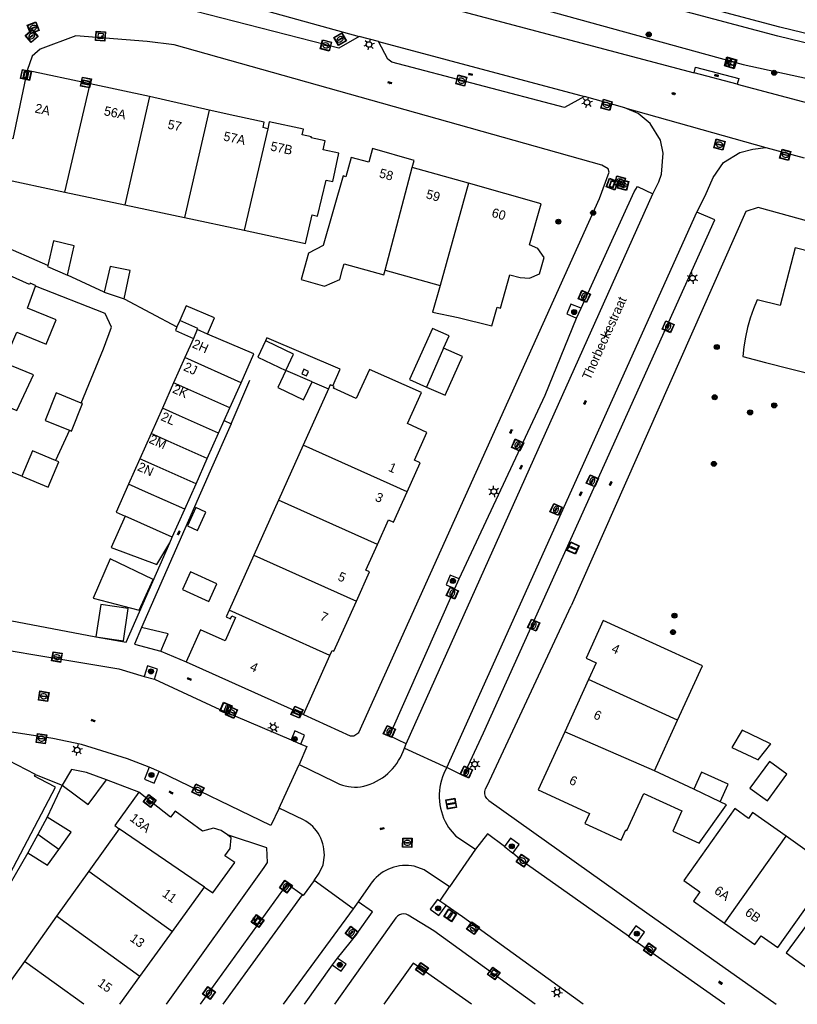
# Model space of a CAD drawing. Header units: metres. Extents: x 93870 to 95789, y 463036 to 464040.
# Tile 31 of 256: x 94327 to 94411, y 463040 to 463146. Entities that reach past the tile are written whole.
import ezdxf
from ezdxf.enums import TextEntityAlignment as Align

# ---------------------------------------------------------------- set-up
doc = ezdxf.new("R2010")
doc.units = ezdxf.units.M
doc.header["$LTSCALE"] = 25.4
for name, color, linetype in [('B_BEBOUWINGSGRENS_0', 1, 'Continuous'), ('B_LUIFEL_1', 200, 'Continuous'), ('B_TUSSENMUUR_0', 7, 'Continuous'), ('G_GRENS_ALGEMEEN_0', 7, 'Continuous'), ('Q_BOOM_0', 3, 'Continuous'), ('Q_BRANDKRAAN_0', 5, 'Continuous'), ('Q_CAI-KAST_0', 10, 'Continuous'), ('Q_DAMWAND_0', 6, 'Continuous'), ('Q_INSPECTIE_OF_RIOOLPUT_0', 253, 'Continuous'), ('Q_KOLK_0', 254, 'Continuous'), ('Q_LICHTMAST_0', 2, 'Continuous'), ('Q_OPLAADPAAL_0', 7, 'Continuous'), ('Q_STRAATNAAMBORD_0', 7, 'Continuous'), ('Q_VERKEERSBORDPAAL_0', 40, 'Continuous'), ('Q_WATERLEIDINGPUT_0', 5, 'Continuous'), ('S_GBKN_SYMBOOL_GV_GROOT_0', 7, 'Continuous'), ('S_GBKN_SYMBOOL_OV_GROOT_0', 7, 'Continuous'), ('T_CULTUURGRENS_0', 76, 'Continuous'), ('T_HAAG_0', 87, 'Continuous'), ('T_HEK_0', 57, 'Continuous'), ('T_HEK_LIJN_0', 6, 'Continuous'), ('T_MUUR_30CM_0', 10, 'Continuous'), ('V_WEGGRENS_0', 7, 'Continuous'), ('Z_GBKN_HUISNUMMER_0', 252, 'Continuous'), ('Z_STRAATNAAM_0', 252, 'Continuous')]:
    doc.layers.add(name, color=color, linetype=linetype)

# ---------------------------------------------------------------- blocks, each defined once
blk = doc.blocks.new('Q_STRAATNAAMBORD')
for points in [[(-0.5, 0.5), (0.5, 0.5), (0.5, -0.5), (-0.5, -0.5)], [(-0.37, 0.22), (0.36, 0.22), (0.36, -0.21), (-0.37, -0.21)]]:
    blk.add_lwpolyline(points, close=True)
for points in [[(-0.44, 0.46), (0.44, 0.46, -0.414214), (0.46, 0.44), (0.46, -0.44, -0.414214), (0.44, -0.46), (-0.44, -0.46, -0.414214), (-0.46, -0.44), (-0.46, 0.44), (-0.46, 0.44), (-0.46, 0.45), (-0.46, 0.45), (-0.46, 0.45), (-0.46, 0.45), (-0.46, 0.45), (-0.46, 0.45), (-0.46, 0.46), (-0.46, 0.46), (-0.46, 0.46), (-0.45, 0.46), (-0.45, 0.46), (-0.45, 0.46), (-0.45, 0.46), (-0.45, 0.46), (-0.45, 0.46), (-0.44, 0.46), (-0.44, 0.46)], [(-0.29, 0.16), (0.28, 0.16, -0.414214), (0.3, 0.14), (0.3, -0.13, -0.414214), (0.28, -0.16), (-0.29, -0.16, -0.414214), (-0.31, -0.13), (-0.31, 0.14), (-0.31, 0.14), (-0.31, 0.14), (-0.31, 0.14), (-0.31, 0.15), (-0.31, 0.15), (-0.31, 0.15), (-0.3, 0.15), (-0.3, 0.15), (-0.3, 0.15), (-0.3, 0.16), (-0.3, 0.16), (-0.3, 0.16), (-0.3, 0.16), (-0.29, 0.16), (-0.29, 0.16), (-0.29, 0.16), (-0.29, 0.16), (-0.29, 0.16)]]:
    blk.add_lwpolyline(points, format="xyb")
blk = doc.blocks.new('Q_OPLAADPAAL')
for points in [[(-0.5, 0.5), (0.5, 0.5), (0.5, -0.5), (-0.5, -0.5)], [(-0.08, 0.33), (0.07, 0.33), (0.07, -0.33), (-0.08, -0.33)]]:
    blk.add_lwpolyline(points, close=True)
blk.add_lwpolyline([(-0.44, 0.46), (0.44, 0.46, -0.414214), (0.46, 0.44), (0.46, -0.44, -0.414214), (0.44, -0.46), (-0.44, -0.46, -0.414214), (-0.46, -0.44), (-0.46, 0.44), (-0.46, 0.44), (-0.46, 0.45), (-0.46, 0.45), (-0.46, 0.45), (-0.46, 0.45), (-0.46, 0.45), (-0.46, 0.45), (-0.46, 0.46), (-0.46, 0.46), (-0.46, 0.46), (-0.45, 0.46), (-0.45, 0.46), (-0.45, 0.46), (-0.45, 0.46), (-0.45, 0.46), (-0.45, 0.46), (-0.44, 0.46), (-0.44, 0.46)], format="xyb")
blk = doc.blocks.new('Q_CAI-KAST')
for points in [[(-0.5, 0.5), (0.5, 0.5), (0.5, -0.5), (-0.5, -0.5)], [(-0.26, 0.26), (0.25, 0.26), (0.25, 0.19), (-0.26, 0.19)], [(-0.26, 0.11), (0.25, 0.11), (0.25, -0.33), (-0.26, -0.33)]]:
    blk.add_lwpolyline(points, close=True)
blk.add_lwpolyline([(-0.44, 0.46), (0.44, 0.46, -0.414214), (0.46, 0.44), (0.46, -0.44, -0.414214), (0.44, -0.46), (-0.44, -0.46, -0.414214), (-0.46, -0.44), (-0.46, 0.44), (-0.46, 0.44), (-0.46, 0.45), (-0.46, 0.45), (-0.46, 0.45), (-0.46, 0.45), (-0.46, 0.45), (-0.46, 0.45), (-0.46, 0.46), (-0.46, 0.46), (-0.46, 0.46), (-0.45, 0.46), (-0.45, 0.46), (-0.45, 0.46), (-0.45, 0.46), (-0.45, 0.46), (-0.45, 0.46), (-0.44, 0.46), (-0.44, 0.46)], format="xyb")
blk.add_circle((-0.18, -0.03), 0.0354)
blk = doc.blocks.new('Q_LICHTMAST')
for points in [[(-0.26, 0.15), (-0.52, 0.3)], [(0, 0.3), (0, 0.6)], [(0.26, 0.15), (0.52, 0.3)], [(-0.26, -0.15), (-0.52, -0.3)], [(0, -0.3), (0, -0.6)], [(0.26, -0.15), (0.52, -0.3)]]:
    blk.add_lwpolyline(points)
blk.add_circle((0, 0), 0.3)
blk = doc.blocks.new('Q_VERKEERSBORDPAAL')
for points in [[(-0.5, 0.5), (0.5, 0.5), (0.5, -0.5), (-0.5, -0.5)], [(-0.08, 0.33), (0.07, 0.33), (0.07, -0.33), (-0.08, -0.33)]]:
    blk.add_lwpolyline(points, close=True)
blk.add_lwpolyline([(-0.44, 0.46), (0.44, 0.46, -0.414214), (0.46, 0.44), (0.46, -0.44, -0.414214), (0.44, -0.46), (-0.44, -0.46, -0.414214), (-0.46, -0.44), (-0.46, 0.44), (-0.46, 0.44), (-0.46, 0.45), (-0.46, 0.45), (-0.46, 0.45), (-0.46, 0.45), (-0.46, 0.45), (-0.46, 0.45), (-0.46, 0.46), (-0.46, 0.46), (-0.46, 0.46), (-0.45, 0.46), (-0.45, 0.46), (-0.45, 0.46), (-0.45, 0.46), (-0.45, 0.46), (-0.45, 0.46), (-0.44, 0.46), (-0.44, 0.46)], format="xyb")
blk = doc.blocks.new('Q_INSPECTIE_OF_RIOOLPUT')
blk.add_lwpolyline([(-0.5, 0.5), (0.5, 0.5), (0.5, -0.5), (-0.5, -0.5)], close=True)
for points in [[(-0.44, 0.46), (0.44, 0.46, -0.414214), (0.46, 0.44), (0.46, -0.44, -0.414214), (0.44, -0.46), (-0.44, -0.46, -0.414214), (-0.46, -0.44), (-0.46, 0.44), (-0.46, 0.44), (-0.46, 0.45), (-0.46, 0.45), (-0.46, 0.45), (-0.46, 0.45), (-0.46, 0.45), (-0.46, 0.45), (-0.46, 0.46), (-0.46, 0.46), (-0.46, 0.46), (-0.45, 0.46), (-0.45, 0.46), (-0.45, 0.46), (-0.45, 0.46), (-0.45, 0.46), (-0.45, 0.46), (-0.44, 0.46), (-0.44, 0.46)], [(-0.34, 0.1, 0.380426), (-0.28, -0.18)], [(-0.01, 0.27, 0.240218), (-0.34, 0.1)], [(-0.19, 0.04, 0.853344), (-0.19, -0.03)], [(0.33, 0.11, 0.240191), (-0.01, 0.27)], [(0.18, -0.03, 0.849746), (0.18, 0.04)], [(0.27, -0.18, 0.380426), (0.33, 0.11)], [(-0.28, -0.18, 0.148452), (0.01, -0.26)], [(0.01, -0.26, 0.131742), (0.27, -0.18)]]:
    blk.add_lwpolyline(points, format="xyb")
for points in [[(-0.19, 0.04), (0.18, 0.04)], [(0.18, -0.03), (-0.19, -0.03)]]:
    blk.add_lwpolyline(points)
blk = doc.blocks.new('Q_KOLK')
blk.add_lwpolyline([(-0.5, 0.5), (0.5, 0.5), (0.5, -0.5), (-0.5, -0.5)], close=True)
for points in [[(-0.44, 0.46), (0.44, 0.46, -0.414214), (0.46, 0.44), (0.46, -0.44, -0.414214), (0.44, -0.46), (-0.44, -0.46, -0.414214), (-0.46, -0.44), (-0.46, 0.44, -0.414214), (-0.44, 0.46)], [(-0.34, 0.1, 0.380426), (-0.28, -0.18)], [(-0.01, 0.27, 0.240218), (-0.34, 0.1)], [(-0.19, 0.04, 0.853344), (-0.19, -0.03)], [(0.33, 0.11, 0.240191), (-0.01, 0.27)], [(0.18, -0.03, 0.849746), (0.18, 0.04)], [(0.27, -0.18, 0.380426), (0.33, 0.11)], [(-0.28, -0.18, 0.148452), (0.01, -0.26)], [(0.01, -0.26, 0.131742), (0.27, -0.18)]]:
    blk.add_lwpolyline(points, format="xyb")
for points in [[(-0.19, 0.04), (0.18, 0.04)], [(0.18, -0.03), (-0.19, -0.03)]]:
    blk.add_lwpolyline(points)
blk = doc.blocks.new('Q_WATERLEIDINGPUT')
blk.add_lwpolyline([(-0.5, 0.5), (0.5, 0.5), (0.5, -0.5), (-0.5, -0.5)], close=True)
for points in [[(-0.44, 0.46), (0.44, 0.46, -0.414214), (0.46, 0.44), (0.46, -0.44, -0.414214), (0.44, -0.46), (-0.44, -0.46, -0.414214), (-0.46, -0.44), (-0.46, 0.44), (-0.46, 0.44), (-0.46, 0.45), (-0.46, 0.45), (-0.46, 0.45), (-0.46, 0.45), (-0.46, 0.45), (-0.46, 0.45), (-0.46, 0.46), (-0.46, 0.46), (-0.46, 0.46), (-0.45, 0.46), (-0.45, 0.46), (-0.45, 0.46), (-0.45, 0.46), (-0.45, 0.46), (-0.45, 0.46), (-0.44, 0.46), (-0.44, 0.46)], [(-0.34, 0.1, 0.380426), (-0.28, -0.18)], [(-0.01, 0.27, 0.240218), (-0.34, 0.1)], [(-0.19, 0.04, 0.853344), (-0.19, -0.03)], [(0.33, 0.11, 0.240191), (-0.01, 0.27)], [(0.18, -0.03, 0.849746), (0.18, 0.04)], [(0.27, -0.18, 0.380426), (0.33, 0.11)], [(-0.28, -0.18, 0.148452), (0.01, -0.26)], [(0.01, -0.26, 0.131742), (0.27, -0.18)]]:
    blk.add_lwpolyline(points, format="xyb")
for points in [[(-0.19, 0.04), (0.18, 0.04)], [(0.18, -0.03), (-0.19, -0.03)]]:
    blk.add_lwpolyline(points)
blk = doc.blocks.new('Q_BRANDKRAAN')
blk.add_lwpolyline([(-0.5, 0.5), (0.5, 0.5), (0.5, -0.5), (-0.5, -0.5)], close=True)
for points in [[(-0.44, 0.46), (0.44, 0.46, -0.414214), (0.46, 0.44), (0.46, -0.44, -0.414214), (0.44, -0.46), (-0.44, -0.46, -0.414214), (-0.46, -0.44), (-0.46, 0.44), (-0.46, 0.44), (-0.46, 0.45), (-0.46, 0.45), (-0.46, 0.45), (-0.46, 0.45), (-0.46, 0.45), (-0.46, 0.45), (-0.46, 0.46), (-0.46, 0.46), (-0.46, 0.46), (-0.45, 0.46), (-0.45, 0.46), (-0.45, 0.46), (-0.45, 0.46), (-0.45, 0.46), (-0.45, 0.46), (-0.44, 0.46), (-0.44, 0.46)], [(-0.34, 0.1, 0.380426), (-0.28, -0.18)], [(-0.01, 0.27, 0.240218), (-0.34, 0.1)], [(-0.19, 0.04, 0.853344), (-0.19, -0.03)], [(0.33, 0.11, 0.240191), (-0.01, 0.27)], [(0.18, -0.03, 0.849746), (0.18, 0.04)], [(0.27, -0.18, 0.380426), (0.33, 0.11)], [(-0.28, -0.18, 0.148452), (0.01, -0.26)], [(0.01, -0.26, 0.131742), (0.27, -0.18)]]:
    blk.add_lwpolyline(points, format="xyb")
for points in [[(-0.19, 0.04), (0.18, 0.04)], [(0.18, -0.03), (-0.19, -0.03)]]:
    blk.add_lwpolyline(points)
blk = doc.blocks.new('Q_BOOM')
for radius in [0.27, 0.18, 0.09]:
    blk.add_circle((0, 0), radius)
blk = doc.blocks.new('S_GBKN_SYMBOOL_OV_GROOT')
for points in [[(-0.21875, 0.0625), (0.21875, 0.0625)], [(-0.21875, 0), (0.21875, 0)], [(-0.1875, 0.0625), (-0.1875, 0)], [(-0.125, 0.09375), (-0.125, 0.0625)], [(-0.125, 0), (-0.125, -0.0625)], [(-0.0625, 0.0625), (-0.0625, 0)], [(0, 0.09375), (0, 0.0625)], [(0, 0), (0, -0.0625)], [(0.0625, 0.0625), (0.0625, 0)], [(0.125, 0.09375), (0.125, 0.0625)], [(0.125, 0), (0.125, -0.0625)], [(0.1875, 0.0625), (0.1875, 0)], [(-0.21875, -0.0625), (0.21875, -0.0625)], [(-0.1875, -0.0625), (-0.1875, -0.09375)], [(-0.0625, -0.0625), (-0.0625, -0.09375)], [(0.0625, -0.0625), (0.0625, -0.09375)], [(0.1875, -0.0625), (0.1875, -0.09375)]]:
    blk.add_lwpolyline(points)
blk = doc.blocks.new('S_GBKN_SYMBOOL_GV_GROOT')
for points in [[(-0.1875, 0.03125), (-0.09375, 0.09375)], [(-0.1875, -0.0625), (0.0625, 0.09375)], [(-0.1875, 0.09375), (0.125, -0.09375)], [(-0.1875, 0), (-0.03125, -0.09375)], [(-0.125, -0.09375), (0.1875, 0.09375)], [(-0.0625, 0.09375), (0.1875, -0.0625)], [(0.03125, -0.09375), (0.1875, 0)], [(0.09375, 0.09375), (0.1875, 0.03125)]]:
    blk.add_lwpolyline(points)

msp = doc.modelspace()

# ---------------------------------------------------------------- linework, layer by layer
at = {"layer": 'B_BEBOUWINGSGRENS_0'}
for p, q in [((94334.27, 463139.16), (94327.48, 463140.61)), ((94340.72, 463137.79), (94334.27, 463139.16)), ((94347.16, 463136.3), (94340.72, 463137.79)), ((94353.66, 463135.04), (94353.5, 463134.31)), ((94375.22, 463128.4), (94369.14, 463130.12)), ((94331.56, 463127.44), (94338.02, 463126.06)), ((94338.02, 463126.06), (94344.48, 463124.69)), ((94344.48, 463124.69), (94350.96, 463123.31)), ((94366.22, 463118.99), (94372.15, 463117.32)), ((94335.8, 463116.62), (94337.98, 463115.9)), ((94343.99, 463113.54), (94343.68, 463112.85)), ((94345.88, 463112.56), (94345.46, 463111.59)), ((94346.99, 463112.07), (94345.88, 463112.56)), ((94345.46, 463111.59), (94344.54, 463109.53)), ((94353.27, 463111.36), (94352.42, 463109.57)), ((94344.54, 463109.53), (94343.32, 463106.79)), ((94350.62, 463106.82), (94344.54, 463109.53)), ((94352.42, 463109.57), (94355.46, 463108.13)), ((94355.46, 463108.13), (94356.31, 463109.92)), ((94358.3, 463106.91), (94355.46, 463108.13)), ((94343.32, 463106.79), (94342.1, 463104.05)), ((94349.4, 463104.08), (94350.62, 463106.82)), ((94360.07, 463106.15), (94357.34, 463100.06)), ((94342.1, 463104.05), (94340.88, 463101.31)), ((94348.79, 463102.71), (94349.4, 463104.08)), ((94348.18, 463101.34), (94348.79, 463102.71)), ((94340.88, 463101.31), (94339.66, 463098.56)), ((94346.96, 463098.6), (94348.18, 463101.34)), ((94357.34, 463100.06), (94354.67, 463094.11)), ((94330.88, 463098.26), (94330.55, 463098.4)), ((94339.66, 463098.56), (94338.44, 463095.82)), ((94345.74, 463095.86), (94346.96, 463098.6)), ((94344.52, 463093.12), (94345.74, 463095.86)), ((94343.17, 463090.1), (94344.52, 463093.12)), ((94354.67, 463094.11), (94352, 463088.16)), ((94342.89, 463089.47), (94343.17, 463090.1)), ((94352, 463088.16), (94349.32, 463082.19)), ((94344.28, 463084.42), (94347.12, 463083.12)), ((94339.84, 463080.32), (94339.09, 463078.5)), ((94339.09, 463078.5), (94341.94, 463077.74)), ((94357.36, 463070.9), (94360.23, 463077.3)), ((94344.66, 463076.6), (94357.36, 463070.9)), ((94388.23, 463074.68), (94385.65, 463069.04)), ((94395.35, 463064.79), (94397.86, 463070.28)), ((94409.69, 463064.44), (94407.8, 463065.81)), ((94399.62, 463062.83), (94395.35, 463064.79)), ((94329.62, 463059.79), (94328.61, 463057.93)), ((94328.61, 463057.93), (94327.52, 463055.93)), ((94337.43, 463058.54), (94334.14, 463053.94)), ((94334.14, 463053.94), (94330.65, 463049.06)), ((94343.18, 463047.41), (94346.65, 463052.21)), ((94330.65, 463049.06), (94327.16, 463044.18)), ((94339.67, 463042.55), (94343.18, 463047.41)), ((94327.16, 463044.18), (94323.84, 463039.53)), ((94337.49, 463039.53), (94339.67, 463042.55))]:
    msp.add_line(p, q, dxfattribs=at)
for points in [[(94327.48, 463140.61), (94325.91, 463133.22), (94324.41, 463133.39), (94323.57, 463129.45), (94322.87, 463129.6), (94320.86, 463125.13)], [(94353.5, 463134.31), (94353, 463134.43), (94353.11, 463135.02), (94349.93, 463135.7), (94347.16, 463136.3)], [(94350.96, 463123.31), (94357.58, 463121.9), (94358.3, 463124.98), (94358.89, 463124.84), (94359.81, 463128.73), (94360.54, 463128.58), (94361.2, 463131.66), (94359.51, 463132.02), (94359.72, 463133), (94358.22, 463133.33), (94358.24, 463133.43), (94357.24, 463133.65), (94357.37, 463134.25), (94353.66, 463135.04)], [(94369.14, 463130.12), (94369.34, 463130.87), (94364.85, 463132.17), (94364.43, 463130.67), (94362.54, 463131.2), (94361.95, 463129.11), (94361.65, 463129.2), (94359.52, 463121.65), (94357.93, 463120.83), (94357.12, 463117.97), (94359.65, 463117.25), (94361.3, 463118), (94361.61, 463119.11), (94361.78, 463119.7)], [(94320.86, 463125.13), (94323.53, 463124.56), (94324.46, 463128.95), (94331.56, 463127.44)], [(94372.15, 463117.32), (94371.34, 463114.44), (94374.13, 463113.89), (94377.75, 463112.99), (94378.32, 463115.01), (94378.68, 463114.9), (94379.7, 463118.51), (94380.82, 463118.2), (94381.82, 463118.13), (94382.93, 463118.59), (94383.43, 463120.37), (94382.73, 463121.34), (94381.82, 463121.75), (94383.1, 463126.16), (94375.22, 463128.4)], [(94331.83, 463118.45), (94332.55, 463121.64), (94330.32, 463122.16), (94329.71, 463119.5)], [(94328.36, 463117.27), (94328.38, 463117.33), (94327.78, 463117.59), (94327.72, 463117.45), (94319.66, 463121.05)], [(94424.53, 463117.47), (94421.96, 463118.12), (94422.05, 463118.5), (94410.58, 463121.42), (94408.96, 463115.19), (94406.49, 463115.79), (94406.08, 463114.81), (94405.73, 463113.81), (94405.43, 463112.78), (94405.2, 463111.74), (94405.03, 463110.69), (94404.93, 463109.64), (94407.37, 463109.01), (94421.48, 463105.43)], [(94329.71, 463119.5), (94329.67, 463119.38), (94331.83, 463118.45)], [(94337.98, 463115.9), (94338.63, 463118.95), (94336.44, 463119.39), (94335.8, 463116.62)], [(94361.78, 463119.7), (94366.08, 463118.49), (94366.22, 463118.99)], [(94325.93, 463111.26), (94326.36, 463112.3), (94329.53, 463110.98), (94330.62, 463113.61), (94327.51, 463114.9), (94328.36, 463117.27)], [(94346.99, 463112.07), (94347.75, 463113.84), (94344.69, 463115.12), (94343.99, 463113.54)], [(94343.68, 463112.85), (94343.51, 463112.46), (94345.46, 463111.59)], [(94371.32, 463112.69), (94368.83, 463107.15), (94370.7, 463106.34)], [(94372.54, 463110.57), (94373.15, 463111.89), (94371.32, 463112.69)], [(94323.35, 463105.04), (94326.35, 463103.8), (94328.15, 463107.67), (94324.98, 463108.98), (94325.93, 463111.26)], [(94350.62, 463106.82), (94352.01, 463109.94), (94346.99, 463112.07)], [(94356.31, 463109.92), (94353.38, 463111.3), (94353.27, 463111.36)], [(94370.7, 463106.34), (94372.71, 463105.46), (94374.6, 463109.65), (94372.54, 463110.57)], [(94355.46, 463108.13), (94354.59, 463106.29), (94357.38, 463104.97), (94358.3, 463106.91)], [(94364.51, 463108.26), (94363.09, 463105.09), (94360.61, 463106.21), (94360.7, 463106.41), (94360.56, 463106.47)], [(94368.6, 463095.01), (94370.01, 463098.16), (94369.39, 463098.44), (94370.73, 463101.44), (94368.63, 463102.39), (94370.13, 463105.74), (94364.51, 463108.26)], [(94360.56, 463106.47), (94360.27, 463106.6), (94360.07, 463106.15)], [(94333.3, 463104.61), (94330.6, 463105.71), (94329.4, 463102.74), (94332.06, 463101.67)], [(94332.06, 463101.67), (94332.27, 463101.58), (94333.47, 463104.55), (94333.3, 463104.61)], [(94330.55, 463098.4), (94328.04, 463099.44), (94326.9, 463096.7)], [(94326.9, 463096.7), (94329.74, 463095.52), (94330.88, 463098.26)], [(94338.44, 463095.82), (94337.09, 463092.81), (94338.06, 463092.38)], [(94365.38, 463089.3), (94366.58, 463091.98), (94367.13, 463091.73), (94368.6, 463095.01)], [(94346.79, 463092.82), (94345.71, 463093.31), (94344.81, 463091.32), (94345.89, 463090.83), (94346.79, 463092.82)], [(94338.06, 463092.38), (94336.54, 463088.97), (94341.51, 463087.15), (94342.89, 463089.47)], [(94363.1, 463083.17), (94364.53, 463086.35), (94364.13, 463086.53), (94365.38, 463089.3)], [(94347.12, 463083.12), (94348, 463085.03), (94345.16, 463086.33), (94344.28, 463084.42)], [(94338.4, 463082.37), (94335.43, 463082.81), (94334.91, 463079.32), (94337.88, 463078.88), (94338.4, 463082.37)], [(94360.23, 463077.3), (94360.47, 463077.83), (94360.67, 463077.74), (94363.1, 463083.17)], [(94349.32, 463082.19), (94349, 463081.47), (94349.47, 463081.26), (94349.61, 463081.58), (94350.01, 463081.4), (94348.88, 463078.88), (94346.21, 463080.07), (94344.66, 463076.6)], [(94341.94, 463077.74), (94342.73, 463079.65), (94339.84, 463080.32)], [(94397.86, 463070.28), (94400.55, 463076.17), (94389.82, 463081.07), (94387.97, 463077), (94389.06, 463076.5), (94388.23, 463074.68)], [(94385.65, 463069.04), (94382.78, 463062.73), (94388.32, 463060.2), (94387.83, 463059.11), (94391.75, 463057.31), (94392.25, 463058.4), (94392.38, 463058.34), (94394.21, 463062.36), (94398.34, 463060.46), (94397.34, 463058.28), (94400.21, 463056.97)], [(94407.78, 463067.79), (94404.86, 463069.21), (94403.73, 463067.34), (94406.45, 463066.06), (94406.58, 463066)], [(94406.58, 463066), (94407.94, 463067.71), (94407.78, 463067.79)], [(94328.36, 463064.41), (94325.46, 463065.93), (94324.23, 463065.47), (94322.39, 463066.43), (94321.93, 463065.56)], [(94407.8, 463065.81), (94405.7, 463062.92), (94407.6, 463061.55), (94409.69, 463064.44)], [(94325.62, 463053.68), (94330.53, 463063.05), (94328.81, 463063.95), (94328.27, 463064.23), (94328.36, 463064.41)], [(94336.06, 463063.83), (94333.88, 463064.64), (94332.26, 463064.94), (94331.24, 463063.25)], [(94402.48, 463061.46), (94403.34, 463063.35), (94400.45, 463064.66), (94399.62, 463062.83)], [(94331.24, 463063.25), (94334.08, 463061.16), (94336.06, 463063.83)], [(94339.56, 463062.48), (94336.96, 463058.87), (94337.43, 463058.54)], [(94347.62, 463058.61), (94346.44, 463058.29), (94343.47, 463060.45), (94342.99, 463059.78), (94339.56, 463062.48)], [(94400.21, 463056.97), (94403.14, 463061.11), (94402.48, 463061.46)], [(94409.61, 463057.73), (94405.99, 463060.3), (94405.54, 463059.66), (94404.06, 463060.71), (94398.53, 463052.93), (94400.27, 463051.69), (94399.58, 463050.71), (94402.93, 463048.33)], [(94330.89, 463056.29), (94332.22, 463058.16), (94329.62, 463059.79)], [(94349.15, 463057.88), (94348.47, 463058.35), (94347.62, 463058.61)], [(94346.65, 463052.21), (94347.57, 463051.59), (94349.95, 463054.88), (94348.87, 463055.61), (94349.44, 463056.4), (94349.53, 463057.55), (94349.15, 463057.88)], [(94414.21, 463053.41), (94412.66, 463054.52), (94413.15, 463055.21), (94409.61, 463057.73)], [(94327.52, 463055.93), (94329.67, 463054.58), (94330.89, 463056.29)], [(94402.93, 463048.33), (94406.23, 463045.99), (94406.92, 463046.96), (94408.72, 463045.69), (94414.21, 463053.41)], [(94415.85, 463047.88), (94413.1, 463049.88), (94409.62, 463045.12), (94412.37, 463043.11)], [(94375.56, 463039.53), (94369.25, 463043.99), (94366.08, 463039.53)]]:
    msp.add_lwpolyline(points, dxfattribs=at)
at = {"layer": 'B_LUIFEL_1'}
msp.add_line((94358.3, 463106.91), (94360.07, 463106.15), dxfattribs=at)
for points in [[(94360.56, 463106.47), (94361.34, 463108.28), (94353.41, 463111.69), (94353.27, 463111.36)], [(94357.2, 463107.78), (94357.69, 463107.55), (94357.92, 463108.04), (94357.42, 463108.27), (94357.2, 463107.78)], [(94341.11, 463085.52), (94336.46, 463087.76), (94334.61, 463083.49), (94339.57, 463082.2), (94341.11, 463085.52)]]:
    msp.add_lwpolyline(points, dxfattribs=at)
at = {"layer": 'B_TUSSENMUUR_0'}
for p, q in [((94331.56, 463127.44), (94334.27, 463139.16)), ((94340.72, 463137.79), (94338.02, 463126.06)), ((94347.16, 463136.3), (94344.48, 463124.69)), ((94353.5, 463134.31), (94350.96, 463123.31)), ((94366.22, 463118.99), (94369.14, 463130.12)), ((94375.22, 463128.4), (94372.15, 463117.32)), ((94372.54, 463110.57), (94370.7, 463106.34)), ((94345.18, 463105.96), (94343.32, 463106.79)), ((94349.4, 463104.08), (94345.18, 463105.96)), ((94365.38, 463089.3), (94354.67, 463094.11)), ((94343.17, 463090.1), (94338.06, 463092.38)), ((94352, 463088.16), (94363.1, 463083.17)), ((94360.23, 463077.3), (94349.32, 463082.19)), ((94397.86, 463070.28), (94388.23, 463074.68)), ((94395.35, 463064.79), (94385.65, 463069.04)), ((94402.48, 463061.46), (94399.62, 463062.83)), ((94330.89, 463056.29), (94328.61, 463057.93)), ((94346.65, 463052.21), (94337.43, 463058.54)), ((94402.93, 463048.33), (94409.61, 463057.73)), ((94334.14, 463053.94), (94343.18, 463047.41)), ((94339.67, 463042.55), (94330.65, 463049.06)), ((94333.59, 463039.53), (94327.16, 463044.18))]:
    msp.add_line(p, q, dxfattribs=at)
for points in [[(94345.88, 463112.56), (94345.94, 463112.68), (94343.99, 463113.54)], [(94348.18, 463101.34), (94343.96, 463103.22), (94342.1, 463104.05)], [(94346.96, 463098.6), (94342.74, 463100.48), (94340.88, 463101.31)], [(94368.6, 463095.01), (94366.77, 463095.83), (94357.34, 463100.06)], [(94345.74, 463095.86), (94341.52, 463097.74), (94339.66, 463098.56)], [(94344.52, 463093.12), (94340.29, 463095), (94338.44, 463095.82)]]:
    msp.add_lwpolyline(points, dxfattribs=at)
at = {"layer": 'G_GRENS_ALGEMEEN_0'}
msp.add_line((94326.9, 463096.7), (94323.89, 463097.87), dxfattribs=at)
at = {"layer": 'Q_DAMWAND_0'}
msp.add_lwpolyline([(94423.37, 463141.79), (94408.94, 463145.31), (94364.53, 463157.14)], dxfattribs=at)
at = {"layer": 'T_CULTUURGRENS_0'}
for points in [[(94441.67, 463136.31), (94408.7, 463144.34), (94362, 463156.78), (94348.32, 463159.78), (94337.5, 463161.43), (94332.91, 463161.72), (94312.68, 463161.95), (94296.73, 463161.86), (94291.6, 463160.32), (94290.63, 463160.09), (94289.68, 463159.8), (94288.76, 463159.44), (94287.86, 463159.02), (94286.99, 463158.53), (94286.16, 463157.99), (94285.37, 463157.39), (94284.62, 463156.74), (94283.91, 463156.04), (94283.26, 463155.28), (94278.57, 463150.61), (94256.93, 463127.77)], [(94246.95, 463111.93), (94263.19, 463129.16), (94276.22, 463143.6), (94286.31, 463154.11), (94287.93, 463155.57), (94289.19, 463156.27), (94291.71, 463157.33), (94293.25, 463157.62), (94294.24, 463157.72), (94313.62, 463158.24), (94335.9, 463158.19), (94337.89, 463158.03), (94343.33, 463157.9), (94349.36, 463156.82), (94362.03, 463153.33), (94380.7, 463147.94), (94404.95, 463141.26), (94423.69, 463137.19)]]:
    msp.add_lwpolyline(points, dxfattribs=at)
at = {"layer": 'T_HAAG_0'}
msp.add_lwpolyline([(94368.71, 463049.18), (94368.48, 463049.28), (94368.23, 463049.32), (94367.98, 463049.3), (94367.75, 463049.22), (94367.54, 463049.09), (94367.37, 463048.9)], dxfattribs=at)
at = {"layer": 'T_HEK_0'}
for p, q in [((94329.71, 463119.5), (94320.24, 463123.61)), ((94335.8, 463116.62), (94331.83, 463118.45)), ((94337.98, 463115.9), (94343.68, 463112.85)), ((94332.06, 463101.67), (94330.55, 463098.4)), ((94338.17, 463078.73), (94342.89, 463089.47)), ((94377.24, 463063.17), (94386.34, 463082.66)), ((94341.94, 463077.74), (94344.66, 463076.6)), ((94339.56, 463062.48), (94336.06, 463063.83))]:
    msp.add_line(p, q, dxfattribs=at)
for points in [[(94333.3, 463104.61), (94335.72, 463110.49), (94336.58, 463112.81), (94335.89, 463114.3), (94328.36, 463117.27)], [(94349.56, 463102.35), (94347.27, 463097.23), (94339.84, 463080.32)], [(94318.76, 463082.38), (94334.91, 463079.31), (94338.17, 463078.73)], [(94377.42, 463061.61), (94377.22, 463061.8), (94377.07, 463062.04), (94377, 463062.3), (94377.01, 463062.58), (94377.09, 463062.85), (94377.24, 463063.17)]]:
    msp.add_lwpolyline(points, dxfattribs=at)
at = {"layer": 'T_HEK_LIJN_0'}
for p, q in [((94349.56, 463102.35), (94351.56, 463107.09)), ((94331.24, 463063.25), (94329.62, 463059.79)), ((94327.52, 463055.93), (94323.72, 463049.33))]:
    msp.add_line(p, q, dxfattribs=at)
at = {"layer": 'T_MUUR_30CM_0'}
msp.add_lwpolyline([(94328.36, 463064.41), (94330.6, 463063.49), (94331.24, 463063.25)], dxfattribs=at)
at = {"layer": 'V_WEGGRENS_0'}
for p, q in [((94365.48, 463143.76), (94363.4, 463144.28)), ((94365.48, 463143.76), (94387.78, 463137.81)), ((94327.99, 463142.15), (94327.48, 463140.61)), ((94404.33, 463139.12), (94399.66, 463140.36)), ((94392.15, 463136.56), (94387.78, 463137.81)), ((94392.15, 463136.56), (94407.43, 463132.28)), ((94407.43, 463132.28), (94411.57, 463131.15)), ((94395.17, 463127.27), (94395.83, 463128.55)), ((94368.49, 463067.73), (94395.17, 463127.27)), ((94399.96, 463125.28), (94400.84, 463127.06)), ((94372.88, 463065.18), (94399.96, 463125.28)), ((94425.32, 463120.57), (94406.58, 463125.78)), ((94386.94, 463113.82), (94387.41, 463114.87)), ((94348.79, 463102.71), (94349.56, 463102.35)), ((94366.68, 463068.59), (94373.76, 463084.55)), ((94373.76, 463084.55), (94374.24, 463085.59)), ((94340.14, 463075.03), (94341.24, 463074.71)), ((94368.49, 463067.73), (94366.68, 463068.59)), ((94356.04, 463068.15), (94357.1, 463067.7)), ((94368.29, 463067.24), (94368.49, 463067.73)), ((94368.29, 463067.24), (94372.88, 463065.18)), ((94341.74, 463064.74), (94340.68, 463065.19)), ((94374.69, 463064.26), (94372.88, 463065.18)), ((94376, 463056.31), (94373.19, 463052.23)), ((94379.13, 463056.6), (94380.03, 463055.88)), ((94342.54, 463039.53), (94353.1, 463054.34)), ((94362.76, 463049.88), (94358.54, 463052.92)), ((94346.24, 463039.53), (94355.61, 463052.55)), ((94357.24, 463051.38), (94355.61, 463052.55)), ((94372.13, 463050.69), (94373.19, 463052.23)), ((94357.24, 463051.38), (94348.64, 463039.53)), ((94363.28, 463050.62), (94362.76, 463049.88)), ((94362.76, 463049.88), (94355.18, 463039.53)), ((94367.37, 463048.9), (94365.13, 463045.74)), ((94363.14, 463047.16), (94361.02, 463044.52)), ((94392.56, 463046.91), (94393.5, 463046.24)), ((94402.99, 463039.53), (94393.5, 463046.24)), ((94365.13, 463045.74), (94360.73, 463039.53)), ((94361.02, 463044.52), (94360.49, 463043.79)), ((94360.49, 463043.79), (94357.44, 463039.53))]:
    msp.add_line(p, q, dxfattribs=at)
for points in [[(94330.57, 463155.57), (94336.89, 463155.44), (94338.58, 463155.44), (94340.26, 463155.36), (94341.95, 463155.22), (94343.62, 463155.01), (94345.28, 463154.73), (94346.93, 463154.38), (94348.56, 463153.96), (94350.18, 463153.48), (94399.66, 463140.36)], [(94330.56, 463150), (94340.06, 463150.02), (94342.3, 463149.84), (94349.17, 463148.25), (94363.4, 463144.28)], [(94363.4, 463144.28), (94361.19, 463143.01), (94342.92, 463147.73), (94340.78, 463148.03), (94338.64, 463148.06), (94332.28, 463148.14), (94330.56, 463150)], [(94390.34, 463129.96), (94389.67, 463130.38), (94343.37, 463143.38), (94340.47, 463143.75), (94332.73, 463144.35), (94328.88, 463142.91), (94327.99, 463142.15)], [(94387.78, 463137.81), (94385.61, 463136.61), (94366.95, 463141.52), (94366.52, 463141.85), (94365.48, 463143.76)], [(94399.66, 463140.36), (94399.79, 463140.98), (94404.51, 463139.75), (94404.33, 463139.12)], [(94404.33, 463139.12), (94420.24, 463134.91), (94445.48, 463129.02), (94455.82, 463127.05)], [(94395.83, 463128.55), (94396.13, 463129.39), (94396.32, 463131.67), (94396.03, 463133.08), (94394.88, 463134.86), (94393.6, 463135.97), (94392.15, 463136.56)], [(94400.84, 463127.06), (94401.71, 463129.02), (94402.82, 463130.66), (94404.59, 463131.74), (94406.02, 463132.1), (94407.43, 463132.28)], [(94363.88, 463070.06), (94389.43, 463126.77), (94390.45, 463129.62), (94390.34, 463129.96)], [(94387.41, 463114.87), (94393.16, 463127.47), (94393.52, 463128.04), (94395.17, 463127.27)], [(94374.69, 463064.26), (94376.85, 463068.91), (94401.88, 463124.43), (94399.96, 463125.28)], [(94406.58, 463125.78), (94405.25, 463125.33), (94386.34, 463082.66)], [(94387.41, 463114.87), (94386.32, 463115.32), (94385.88, 463114.26), (94386.94, 463113.82)], [(94374.24, 463085.59), (94383.52, 463105.47), (94386.94, 463113.82)], [(94374.24, 463085.59), (94373.26, 463086), (94372.82, 463084.94), (94373.76, 463084.55)], [(94308.03, 463080.76), (94317.05, 463079.25), (94337.4, 463075.84), (94340.14, 463075.03)], [(94341.24, 463074.71), (94341.59, 463075.8), (94340.5, 463076.16), (94340.14, 463075.03)], [(94341.24, 463074.71), (94348.32, 463071.45), (94356.04, 463068.15)], [(94340.68, 463065.19), (94338.32, 463066.11), (94333.33, 463067.66), (94330.23, 463068.31), (94322.96, 463069.41), (94306.6, 463072.15)], [(94357.36, 463070.9), (94362.43, 463068.6), (94362.81, 463068.6), (94363.38, 463068.96), (94363.88, 463070.06)], [(94357.1, 463067.7), (94357.5, 463068.68), (94356.44, 463069.12), (94356.04, 463068.15)], [(94357.1, 463067.7), (94357.75, 463067.43), (94356.92, 463065.48)], [(94356.92, 463065.48), (94360.68, 463063.65), (94360.97, 463063.5), (94361.27, 463063.37), (94361.59, 463063.26), (94361.9, 463063.17), (94362.23, 463063.11), (94362.55, 463063.07), (94362.88, 463063.05), (94363.21, 463063.05), (94363.54, 463063.08), (94363.9, 463063.15), (94364.26, 463063.25), (94364.6, 463063.37), (94364.95, 463063.51), (94365.28, 463063.67), (94365.6, 463063.85), (94365.91, 463064.05), (94366.21, 463064.27), (94366.49, 463064.5), (94366.76, 463064.75), (94367.01, 463065.02), (94367.25, 463065.3), (94367.47, 463065.6), (94367.67, 463065.91), (94367.86, 463066.23), (94368.02, 463066.56), (94368.16, 463066.9), (94368.29, 463067.24)], [(94354.74, 463060.75), (94354.9, 463061.07), (94356.92, 463065.48)], [(94340.68, 463065.19), (94340.15, 463063.91), (94341.22, 463063.47), (94341.74, 463064.74)], [(94354.74, 463060.75), (94353.83, 463058.87), (94341.74, 463064.74)], [(94372.88, 463065.18), (94372.71, 463064.84), (94372.55, 463064.5), (94372.41, 463064.14), (94372.3, 463063.78), (94372.21, 463063.41), (94372.14, 463063.03), (94372.09, 463062.66), (94372.07, 463062.28), (94372.07, 463061.9), (94372.09, 463061.52), (94372.14, 463061.14), (94372.21, 463060.76), (94372.3, 463060.39), (94372.41, 463060.03), (94372.54, 463059.67), (94372.7, 463059.33), (94372.88, 463058.99), (94373.07, 463058.66), (94373.88, 463057.74), (94376, 463056.31)], [(94377.42, 463061.61), (94394.55, 463049.45), (94408.53, 463039.53)], [(94358.54, 463052.92), (94359.08, 463053.74), (94359.51, 463054.64), (94359.63, 463055.69), (94359.62, 463056.01), (94359.59, 463056.32), (94359.54, 463056.62), (94359.47, 463056.92), (94359.37, 463057.22), (94359.26, 463057.51), (94359.12, 463057.79), (94358.96, 463058.06), (94358.78, 463058.31), (94358.58, 463058.55), (94358.37, 463058.78), (94358.14, 463058.99), (94357.89, 463059.18), (94357.63, 463059.35), (94357.36, 463059.51), (94354.74, 463060.75)], [(94379.13, 463056.6), (94377.29, 463057.99), (94376, 463056.31)], [(94353.1, 463054.34), (94353.49, 463054.88), (94353.4, 463056.48), (94349.15, 463057.88)], [(94380.03, 463055.88), (94380.72, 463056.83), (94379.79, 463057.51), (94379.13, 463056.6)], [(94392.56, 463046.91), (94381.02, 463055.08), (94380.03, 463055.88)], [(94373.19, 463052.23), (94370.45, 463054.08), (94369.37, 463054.48), (94369.05, 463054.53), (94368.73, 463054.56), (94368.41, 463054.57), (94368.1, 463054.55), (94367.78, 463054.52), (94367.46, 463054.46), (94367.15, 463054.38), (94366.85, 463054.28), (94366.56, 463054.16), (94366.27, 463054.02), (94365.99, 463053.86), (94365.73, 463053.68), (94365.48, 463053.48), (94365.24, 463053.27), (94365.02, 463053.04), (94364.81, 463052.8), (94364.62, 463052.54), (94363.28, 463050.62)], [(94358.54, 463052.92), (94357.35, 463051.3), (94357.24, 463051.38)], [(94363.14, 463047.16), (94364.85, 463049.54), (94363.28, 463050.62)], [(94372.13, 463050.69), (94371.86, 463050.88), (94371.09, 463049.83), (94372.03, 463049.15), (94372.8, 463050.23)], [(94372.8, 463050.23), (94372.67, 463050.32), (94372.13, 463050.69)], [(94387.66, 463039.53), (94374.6, 463048.99), (94372.8, 463050.23)], [(94382.45, 463039.53), (94371.47, 463047.48), (94368.71, 463049.18)], [(94393.5, 463046.24), (94394.29, 463047.33), (94393.36, 463048.01), (94392.56, 463046.91)], [(94360.49, 463043.79), (94361.46, 463043.12), (94361.98, 463043.86), (94361.02, 463044.52)]]:
    msp.add_lwpolyline(points, dxfattribs=at)
at = {"layer": 'Z_STRAATNAAM_0'}
msp.add_line((94389.91, 463111.65), (94390.32, 463112.57), dxfattribs=at)

# ---------------------------------------------------------------- block references
at = {"layer": 'Q_BOOM_0'}
for p, rotation in [((94394.74, 463144.51), 164.5852589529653), ((94408.32, 463140.36), 167.7543913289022), ((94388.72, 463125.21), 65.74289627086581), ((94384.96, 463124.25), 73.78067668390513), ((94386.67, 463114.46), 157.5792507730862), ((94402.1, 463110.68), 84.22507177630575), ((94401.88, 463105.24), 66.09858727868), ((94405.71, 463103.6), 165.6440104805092), ((94408.32, 463104.36), 165.75093589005), ((94401.79, 463098.03), 66.09858727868), ((94373.55, 463085.36), 157.5463900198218), ((94397.52, 463081.6), 155.4555475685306), ((94397.37, 463079.82), 155.4555475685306), ((94340.87, 463075.57), 162.0692914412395), ((94356.42, 463068.24), 156.9321320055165), ((94340.91, 463064.35), 67.58623408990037), ((94379.91, 463056.63), 141.1692296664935), ((94371.94, 463049.92), 54.09027692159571), ((94393.46, 463047.18), 54.0938182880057), ((94361.31, 463043.8), 145.3141775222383)]:
    msp.add_blockref('Q_BOOM', p, dxfattribs=dict(at, rotation=rotation))
at = {"layer": 'Q_BRANDKRAAN_0'}
for p, rotation in [((94327.96, 463144.34), 40.49509313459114), ((94391.63, 463128.6), 165.5369710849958)]:
    msp.add_blockref('Q_BRANDKRAAN', p, dxfattribs=dict(at, rotation=rotation))
at = {"layer": 'Q_CAI-KAST_0'}
for p, rotation in [((94335.4, 463144.32), 175.5673315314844), ((94340.73, 463061.53), 141.7911688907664), ((94377.97, 463042.87), 144.0936511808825)]:
    msp.add_blockref('Q_CAI-KAST', p, dxfattribs=dict(at, rotation=rotation))
at = {"layer": 'Q_INSPECTIE_OF_RIOOLPUT_0'}
for p, rotation in [((94361.33, 463143.99), 29.90619125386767), ((94402.4, 463132.59), 164.3485785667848), ((94391.96, 463128.24), 165.5369710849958), ((94384.71, 463093.09), 65.74399908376), ((94329.26, 463072.87), 170.4988641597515), ((94368.61, 463057.02), 178.5634163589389)]:
    msp.add_blockref('Q_INSPECTIE_OF_RIOOLPUT', p, dxfattribs=dict(at, rotation=rotation))
at = {"layer": 'Q_KOLK_0'}
for p, rotation in [((94359.8, 463143.33), 165.4982109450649), ((94374.46, 463139.52), 165.2472185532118), ((94390.17, 463136.89), 164.0147564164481), ((94409.52, 463131.48), 164.7824338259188), ((94387.76, 463116.16), 65.48445336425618), ((94396.84, 463112.87), 65.72999860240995), ((94380.54, 463100.06), 64.95676189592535), ((94388.64, 463096.19), 65.72999860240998), ((94373.49, 463084.04), 66.04817343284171), ((94382.29, 463080.57), 65.72999860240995), ((94330.68, 463077.12), 170.4988641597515), ((94349.58, 463071.14), 156.9223791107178), ((94366.67, 463069.06), 66.04817343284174), ((94329.01, 463068.29), 171.3787526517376), ((94375.01, 463064.67), 65.05538737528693), ((94345.95, 463062.73), 154.0662029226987), ((94381.09, 463055.09), 144.7086214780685), ((94355.47, 463052.27), 54.27203546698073), ((94375.72, 463047.77), 144.0777206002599), ((94362.59, 463047.29), 51.20785082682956), ((94394.86, 463045.48), 144.711259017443), ((94347.15, 463040.76), 54.27203546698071)]:
    msp.add_blockref('Q_KOLK', p, dxfattribs=dict(at, rotation=rotation))
at = {"layer": 'Q_LICHTMAST_0'}
for p, rotation in [((94364.47, 463143.42), 165.9832118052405), ((94388.07, 463137.16), 164.0147564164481), ((94399.48, 463118.13), 65.72999860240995), ((94377.98, 463095.04), 64.95676189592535), ((94354.12, 463069.51), 156.9223791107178), ((94332.88, 463067.05), 168.1579238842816), ((94375.91, 463065.52), 65.05538737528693), ((94352.36, 463048.52), 54.27203546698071), ((94384.81, 463040.84), 144.0777206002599)]:
    msp.add_blockref('Q_LICHTMAST', p, dxfattribs=dict(at, rotation=rotation))
at = {"layer": 'Q_OPLAADPAAL_0', "rotation": 65.72999860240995}
msp.add_blockref('Q_OPLAADPAAL', (94386.55, 463088.92), dxfattribs=at)
at = {"layer": 'Q_STRAATNAAMBORD_0'}
for p, rotation in [((94403.65, 463141.42), 164.5852589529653), ((94327.33, 463140.13), 78.00588253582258), ((94333.83, 463139.31), 167.9847451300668), ((94390.78, 463128.31), 70.30797876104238), ((94356.68, 463071.15), 155.8285557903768), ((94352.41, 463048.54), 54.27203546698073), ((94370.21, 463043.37), 144.7506246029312)]:
    msp.add_blockref('Q_STRAATNAAMBORD', p, dxfattribs=dict(at, rotation=rotation))
at = {"layer": 'Q_VERKEERSBORDPAAL_0'}
for p, rotation in [((94403.54, 463141.46), 164.5852589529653), ((94348.99, 463071.57), 156.9223791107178), ((94373.36, 463061.25), 100.2779533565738), ((94373.25, 463049.17), 145.4793002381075)]:
    msp.add_blockref('Q_VERKEERSBORDPAAL', p, dxfattribs=dict(at, rotation=rotation))
at = {"layer": 'Q_WATERLEIDINGPUT_0', "rotation": 20.50710236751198}
msp.add_blockref('Q_WATERLEIDINGPUT', (94328.12, 463145.22), dxfattribs=at)
at = {"layer": 'S_GBKN_SYMBOOL_GV_GROOT_0', "rotation": 165.1537267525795}
msp.add_blockref('S_GBKN_SYMBOOL_GV_GROOT', (94397.43, 463138.1), dxfattribs=at)
at = {"layer": 'S_GBKN_SYMBOOL_OV_GROOT_0'}
for p, rotation in [((94375.46, 463140.18), 165.2472185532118), ((94402.09, 463140.05), 165.3504264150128), ((94366.72, 463139.28), 165.2472185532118), ((94387.86, 463104.69), 65.87031970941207), ((94379.85, 463101.56), 65.74289627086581), ((94380.92, 463097.68), 65.87031970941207), ((94390.63, 463095.92), 66.09858727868), ((94387.38, 463094.81), 65.74399908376), ((94343.87, 463090.57), 66.2535719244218), ((94345.03, 463074.74), 155.8285557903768), ((94334.61, 463070.23), 162.7440956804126), ((94343.05, 463062.44), 154.0662029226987), ((94365.87, 463058.56), 14.34123713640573), ((94402.5, 463041.85), 144.7112590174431)]:
    msp.add_blockref('S_GBKN_SYMBOOL_OV_GROOT', p, dxfattribs=dict(at, rotation=rotation))

# ---------------------------------------------------------------- texts
at = {"layer": 'Z_GBKN_HUISNUMMER_0', "linetype": 'Continuous'}
for s, rotation, p in [('2A', 348, (94329.14, 463136.4)), ('56A', 348, (94336.98, 463136.03)), ('57', 348, (94343.43, 463134.66)), ('57A', 348, (94349.91, 463133.28)), ('57B', 348, (94355, 463132.2)), ('58', 344.3, (94366.34, 463129.35)), ('59', 344.2, (94371.41, 463127.08)), ('60', 344.2, (94378.52, 463125.07)), ('2H', 336, (94346.23, 463110.78)), ('2J', 336, (94345.15, 463108.35)), ('2K', 336, (94344.06, 463105.91)), ('2L', 336, (94342.74, 463102.95)), ('2M', 336, (94341.62, 463100.43)), ('2N', 336, (94340.3, 463097.47)), ('1', 335.9, (94367.02, 463097.61)), ('3', 335.9, (94365.58, 463094.39)), ('5', 335.8, (94361.54, 463085.78)), ('7', 335.9, (94359.61, 463081.48)), ('4', 335.5, (94391.17, 463078)), ('4', 335.8, (94352.03, 463076.03)), ('6', 335.5, (94389.22, 463070.82)), ('6', 335.5, (94386.59, 463063.74)), ('13A', 321.8, (94339.73, 463059.17)), ('11', 324.2, (94342.89, 463051.28)), ('6A', 324.6, (94402.7, 463051.56)), ('6B', 324.6, (94406.03, 463049.2)), ('13', 324.2, (94339.4, 463046.44)), ('15', 324.2, (94335.89, 463041.58))]:
    msp.add_text(s, height=1, rotation=rotation, dxfattribs=at).set_placement(p, align=Align.MIDDLE)
at = {"layer": 'Z_STRAATNAAM_0', "linetype": 'Continuous'}
msp.add_text('Thorbeckestraat', height=1, rotation=65.6651, dxfattribs=at).set_placement((94389.91, 463111.65), align=Align.MIDDLE)

doc.saveas('drawing.dxf')
